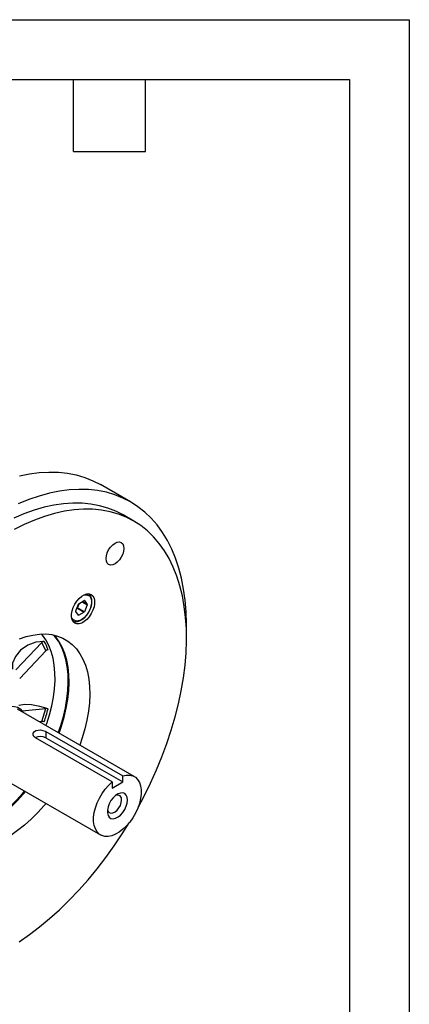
# Model space of a CAD drawing. Header units: inches. Extents: x 0 to 44, y 0 to 34.
# Tile 15 of 15: x 37.5 to 44, y 17.6 to 34. Entities that reach past the tile are written whole.
import ezdxf

# ---------------------------------------------------------------- set-up
doc = ezdxf.new("R2010")
doc.units = ezdxf.units.IN
doc.header["$LTSCALE"] = 4
doc.header["$MEASUREMENT"] = 0
doc.layers.add('TEXT', color=140, linetype='Continuous', lineweight=25)

msp = doc.modelspace()

# ---------------------------------------------------------------- linework, layer by layer
at = {"color": 7, "linetype": 'Continuous'}
for p, q in [((0, 34), (44, 34)), ((44, 34), (44, 0))]:
    msp.add_line(p, q, dxfattribs=at)
for p, q in [((39.351, 25.954), (38.85, 26.243)), ((39.403, 25.635), (39.226, 25.737)), ((38.646, 24.421), (38.644, 24.422)), ((38.435, 24.135), (38.48, 24.251)), ((38.449, 24.172), (38.463, 24.18)), ((38.463, 24.18), (38.575, 24.116)), ((38.468, 24.186), (38.499, 24.265)), ((38.58, 24.122), (38.468, 24.186)), ((38.485, 24.257), (38.575, 24.309)), ((38.538, 24.288), (38.625, 24.238)), ((38.625, 24.245), (38.544, 24.291)), ((38.578, 24.31), (38.58, 24.309)), ((38.58, 24.309), (38.625, 24.245)), ((38.625, 24.238), (38.58, 24.122)), ((38.48, 24.065), (38.435, 24.129)), ((38.485, 24.064), (38.477, 24.069)), ((38.575, 24.116), (38.485, 24.064)), ((38.383, 23.97), (38.385, 23.968)), ((37.437, 23.152), (37.872, 23.611)), ((37.936, 23.47), (37.872, 23.611)), ((37.936, 23.47), (37.501, 23.01)), ((37.54, 22.468), (37.936, 22.507)), ((37.872, 22.292), (37.936, 22.507)), ((39.412, 21.372), (37.467, 22.495)), ((37.872, 22.292), (37.826, 22.287)), ((39.042, 21.282), (37.762, 22.021)), ((37.939, 22.123), (39.219, 21.384)), ((37.939, 22.123), (37.939, 22.021)), ((37.939, 22.021), (39.219, 21.282)), ((36.905, 21.52), (38.85, 20.398)), ((39.219, 21.282), (39.219, 21.384)), ((39.042, 21.282), (39.042, 21.18)), ((39.042, 21.18), (39.219, 21.282))]:
    msp.add_line(p, q)
at = {"flags": 128}
for points in [[(37.495, 26.388), (37.663, 26.423), (37.828, 26.444), (37.989, 26.453), (38.146, 26.45), (38.299, 26.433), (38.445, 26.404), (38.587, 26.363), (38.722, 26.309), (38.85, 26.243), (38.85, 26.243)], [(39.351, 25.954), (39.223, 26.02), (39.088, 26.074), (38.947, 26.115), (38.8, 26.144), (38.647, 26.16), (38.49, 26.164), (38.329, 26.155), (38.164, 26.133), (37.996, 26.099), (37.825, 26.052), (37.651, 25.993), (37.476, 25.922)], [(39.226, 25.737), (39.102, 25.801), (38.97, 25.853), (38.833, 25.892), (38.69, 25.919), (38.542, 25.934), (38.389, 25.935), (38.232, 25.924), (38.071, 25.901), (37.907, 25.865), (37.74, 25.816), (37.571, 25.755), (37.401, 25.682)], [(39.403, 25.635), (39.278, 25.699), (39.147, 25.751), (39.01, 25.79), (38.867, 25.817), (38.718, 25.832), (38.565, 25.833), (38.408, 25.822), (38.248, 25.799), (38.084, 25.763), (37.917, 25.714), (37.748, 25.653), (37.578, 25.58), (37.407, 25.496)], [(40.282, 23.789), (40.283, 23.919), (40.277, 24.119), (40.261, 24.314), (40.235, 24.501), (40.2, 24.681), (40.155, 24.852), (40.101, 25.015), (40.037, 25.169), (39.964, 25.313), (39.882, 25.447), (39.792, 25.571), (39.694, 25.684), (39.587, 25.785), (39.473, 25.875), (39.351, 25.954)], [(39.476, 20.857), (39.577, 21.047), (39.684, 21.264), (39.783, 21.483), (39.874, 21.703), (39.956, 21.925), (40.029, 22.146), (40.094, 22.367), (40.149, 22.587), (40.195, 22.804), (40.232, 23.019), (40.259, 23.23), (40.276, 23.437), (40.283, 23.639), (40.281, 23.836), (40.268, 24.027), (40.246, 24.211), (40.215, 24.387), (40.173, 24.556), (40.123, 24.716), (40.063, 24.867), (39.994, 25.009), (39.916, 25.14), (39.829, 25.261), (39.734, 25.372), (39.632, 25.471), (39.521, 25.559), (39.403, 25.635)], [(38.985, 24.911), (38.961, 24.933), (38.947, 24.966), (38.941, 25.008), (38.947, 25.055), (38.961, 25.105), (38.985, 25.155), (39.016, 25.2), (39.052, 25.238), (39.091, 25.266), (39.129, 25.282), (39.165, 25.286), (39.196, 25.276), (39.22, 25.254), (39.235, 25.221), (39.24, 25.18), (39.235, 25.132), (39.22, 25.082), (39.196, 25.033), (39.165, 24.988), (39.129, 24.95), (39.091, 24.921), (39.052, 24.905), (39.016, 24.901), (38.985, 24.911)], [(38.42, 23.932), (38.393, 23.956), (38.374, 23.99), (38.364, 24.034), (38.364, 24.084), (38.374, 24.139), (38.393, 24.195), (38.42, 24.25), (38.454, 24.301), (38.493, 24.346), (38.536, 24.382), (38.579, 24.407), (38.622, 24.42), (38.661, 24.421), (38.695, 24.409), (38.723, 24.386), (38.742, 24.351), (38.751, 24.308), (38.751, 24.257), (38.742, 24.202), (38.723, 24.146), (38.695, 24.091), (38.661, 24.04), (38.622, 23.995), (38.579, 23.96), (38.536, 23.934), (38.493, 23.921), (38.454, 23.92), (38.42, 23.932)], [(38.563, 24.398), (38.615, 24.407), (38.664, 24.386), (38.682, 24.364), (38.695, 24.333), (38.7, 24.296), (38.699, 24.255), (38.678, 24.173)], [(38.682, 24.176), (38.687, 24.188), (38.697, 24.223), (38.704, 24.257), (38.706, 24.292), (38.704, 24.326), (38.696, 24.358), (38.683, 24.386), (38.663, 24.409), (38.644, 24.421)], [(38.678, 24.173), (38.636, 24.093), (38.607, 24.055), (38.574, 24.022), (38.539, 23.995), (38.505, 23.977), (38.444, 23.967), (38.396, 23.987), (38.377, 24.01), (38.368, 24.033)], [(38.654, 24.115), (38.679, 24.167), (38.682, 24.176)], [(38.388, 23.969), (38.397, 23.963), (38.429, 23.955), (38.465, 23.957), (38.5, 23.968), (38.533, 23.985), (38.57, 24.012), (38.592, 24.033)], [(37.496, 23.668), (37.61, 23.707), (37.722, 23.734), (37.831, 23.749), (37.936, 23.751), (38.036, 23.74), (38.131, 23.717), (38.22, 23.681), (38.303, 23.634), (38.378, 23.574), (38.446, 23.504), (38.505, 23.422), (38.556, 23.33), (38.597, 23.229), (38.63, 23.118), (38.653, 22.999), (38.666, 22.873), (38.67, 22.741), (38.664, 22.603), (38.648, 22.461), (38.623, 22.314), (38.588, 22.166), (38.544, 22.016), (38.503, 21.897)], [(37.939, 22.222), (37.951, 22.256), (37.998, 22.404), (38.035, 22.55), (38.063, 22.695), (38.082, 22.836), (38.09, 22.973), (38.089, 23.105), (38.078, 23.23), (38.057, 23.348), (38.027, 23.458), (37.987, 23.56), (37.938, 23.651), (37.88, 23.732), (37.865, 23.751)], [(38.145, 22.103), (38.186, 22.222), (38.23, 22.372), (38.265, 22.521), (38.29, 22.667), (38.306, 22.81), (38.312, 22.948), (38.309, 23.08), (38.295, 23.206), (38.272, 23.325), (38.24, 23.435), (38.198, 23.537), (38.147, 23.629), (38.088, 23.71), (38.067, 23.734)], [(38.159, 22.095), (38.2, 22.214), (38.244, 22.364), (38.279, 22.513), (38.304, 22.659), (38.32, 22.802), (38.326, 22.939), (38.323, 23.072), (38.309, 23.198), (38.286, 23.317), (38.254, 23.427), (38.212, 23.529), (38.161, 23.621), (38.102, 23.702), (38.075, 23.732)], [(37.911, 23.626), (37.771, 23.615), (37.635, 23.565), (37.516, 23.483), (37.429, 23.378), (37.383, 23.262), (37.38, 23.165)], [(36.769, 21.766), (36.774, 21.843), (36.788, 21.923), (36.812, 22.005), (36.845, 22.088), (36.885, 22.168), (36.933, 22.245), (36.987, 22.316), (37.045, 22.38), (37.107, 22.435), (37.17, 22.48), (37.234, 22.514), (37.297, 22.536), (37.357, 22.546), (37.413, 22.543), (37.464, 22.528), (37.508, 22.5), (37.545, 22.461), (37.557, 22.443)], [(37.975, 22.5), (37.835, 22.543), (37.699, 22.568), (37.58, 22.574), (37.493, 22.56), (37.487, 22.556)], [(37.762, 22.021), (37.738, 22.042), (37.726, 22.068), (37.728, 22.095), (37.744, 22.121), (37.771, 22.139), (37.807, 22.149), (37.848, 22.15), (37.889, 22.143), (37.926, 22.129), (37.939, 22.123)], [(39.219, 21.384), (39.279, 21.397), (39.335, 21.397), (39.386, 21.384), (39.431, 21.36), (39.468, 21.323), (39.497, 21.275), (39.517, 21.218), (39.527, 21.153), (39.527, 21.081), (39.518, 21.004), (39.499, 20.924), (39.471, 20.843), (39.434, 20.763), (39.39, 20.686), (39.339, 20.614), (39.284, 20.549), (39.224, 20.492), (39.162, 20.445), (39.099, 20.409), (39.038, 20.385), (38.978, 20.373), (38.922, 20.373), (38.872, 20.387), (38.827, 20.413), (38.791, 20.45), (38.763, 20.499), (38.744, 20.556), (38.734, 20.623), (38.734, 20.695), (38.745, 20.772), (38.764, 20.852), (38.793, 20.933), (38.831, 21.013), (38.875, 21.09), (38.926, 21.161), (38.983, 21.226), (39.042, 21.282)], [(36.131, 20.381), (36.212, 20.368), (36.315, 20.364), (36.422, 20.372), (36.532, 20.393), (36.645, 20.426), (36.76, 20.472), (36.877, 20.529), (36.993, 20.598), (37.109, 20.677), (37.224, 20.767), (37.337, 20.867), (37.446, 20.976), (37.552, 21.093), (37.582, 21.129)], [(36.137, 20.375), (36.226, 20.36), (36.329, 20.356), (36.435, 20.364), (36.546, 20.385), (36.659, 20.418), (36.774, 20.464), (36.891, 20.521), (37.007, 20.59), (37.123, 20.669), (37.238, 20.759), (37.351, 20.859), (37.46, 20.968), (37.566, 21.085), (37.596, 21.121)], [(39.298, 20.981), (39.293, 21.026), (39.277, 21.062), (39.253, 21.087), (39.22, 21.099), (39.182, 21.098), (39.141, 21.083), (39.099, 21.056), (39.06, 21.018), (39.024, 20.972), (38.996, 20.92), (38.975, 20.866), (38.965, 20.813), (38.965, 20.765), (38.975, 20.724), (38.996, 20.693), (39.024, 20.675), (39.06, 20.669), (39.099, 20.677), (39.141, 20.698), (39.182, 20.731), (39.22, 20.774), (39.253, 20.823), (39.277, 20.876), (39.293, 20.93), (39.298, 20.981)], [(37.94, 20.923), (37.91, 20.887), (37.804, 20.77), (37.694, 20.661), (37.582, 20.561), (37.467, 20.471), (37.351, 20.391), (37.234, 20.323), (37.118, 20.265), (37.003, 20.22), (36.89, 20.187), (36.779, 20.166), (36.672, 20.157), (36.57, 20.162), (36.472, 20.179), (36.38, 20.208), (36.294, 20.25)], [(38.966, 20.82), (38.975, 20.792), (38.995, 20.77), (39.023, 20.761), (39.056, 20.765), (39.091, 20.782), (39.125, 20.811), (39.156, 20.849), (39.18, 20.892), (39.195, 20.938), (39.2, 20.981)], [(37.493, 18.617), (37.663, 18.735), (37.833, 18.864), (38.001, 19.003), (38.166, 19.151), (38.328, 19.309), (38.487, 19.475), (38.642, 19.65), (38.793, 19.832), (38.939, 20.021), (39.079, 20.216), (39.213, 20.417), (39.328, 20.599)]]:
    msp.add_lwpolyline(points, dxfattribs=at)
for centre, radius, start, end in [((38.457, 24.191), 0.0121, 302.638, 339.7729), ((38.491, 24.247), 0.0121, 122.638, 159.7729), ((38.577, 24.306), 0.00346, 40.5328, 129.2482), ((38.618, 24.241), 0.00719, 333.4364, 26.5636), ((38.441, 24.132), 0.00719, 153.4364, 206.5636), ((38.483, 24.067), 0.00346, 220.5328, 309.2482), ((38.568, 24.126), 0.0121, 302.638, 339.7729), ((38.33, 24.295), 0.37, 315.0628, 330.9409), ((37.908, 23.577), 0.0499, 87.5212, 136.4048), ((37.112, 23.18), 0.915, 19.4767, 29.2049), ((37.972, 23.435), 0.0502, 87.6718, 136.2543), ((37.939, 22.407), 0.0997, 69.0417, 91.5296), ((35.293, 23.18), 2.766, 341.1254, 345.7744), ((37.876, 22.2), 0.0915, 68.0138, 92.5575), ((37.85, 21.854), 0.189, 62.0858, 117.8999), ((39.13, 20.994), 0.071, 349.7086, 111.6384)]:
    msp.add_arc(centre, radius, start, end)
at = {"layer": 'TEXT'}
for p, q in [((1, 33), (43, 33)), ((38.4, 31.8), (38.4, 33)), ((39.6, 31.8), (39.6, 33)), ((43, 33), (43, 1)), ((38.4, 31.8), (39.6, 31.8))]:
    msp.add_line(p, q, dxfattribs=at)

doc.saveas('drawing.dxf')
